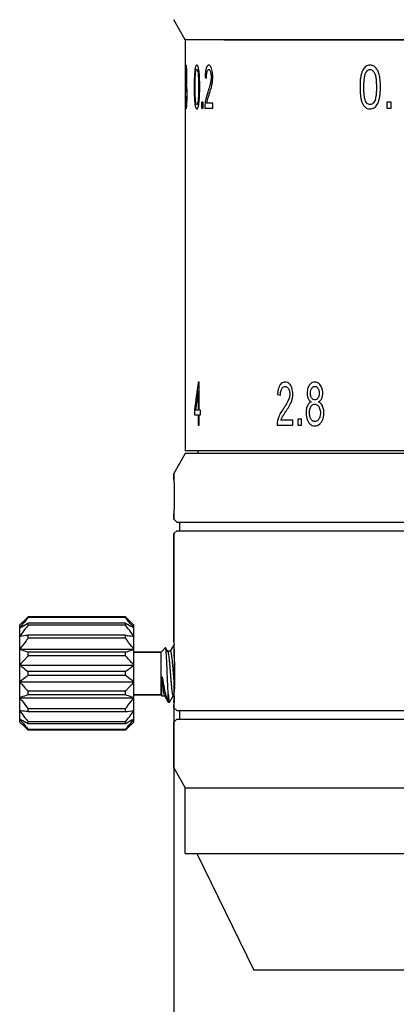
# Model space of a CAD drawing. Header units: millimetres. Extents: x 399 to 540, y 45 to 163.
# Tile 2 of 6: x 399 to 412, y 71 to 105. Entities that reach past the tile are written whole.
import ezdxf

# ---------------------------------------------------------------- set-up
doc = ezdxf.new("R2010")
doc.units = ezdxf.units.MM
doc.header["$LTSCALE"] = 16.335
doc.header["$PDMODE"] = 3
doc.header["$PDSIZE"] = 8
doc.layers.get('0').update_dxf_attribs({"linetype": 'CONTINUOUS'})
doc.layers.get('Defpoints').update_dxf_attribs({"linetype": 'CONTINUOUS'})
doc.layers.add('标注', color=7, linetype='CONTINUOUS', lineweight=9)
doc.styles.add('HZ', font='times.ttf', dxfattribs={"width": 0.7})
doc.dimstyles.get("Standard").update_dxf_attribs({"dimtxt": 3.5, "dimasz": 3.5, "dimexe": 1.5, "dimexo": 0.0625, "dimgap": 0.5, "dimtad": 1, "dimdsep": 46, "dimtxsty": 'HZ', "dimblk": 'OPEN30', "dimcen": 0.09, "dimadec": 0, "dimazin": 0, "dimtp": 0.01, "dimtm": 0.01, "dimtfac": 1, "dimtmove": 0, "dimatfit": 3, "dimldrblk": 'OPEN30', "dimfxl": 1, "dimtolj": 1, "dimarcsym": 0})

# ---------------------------------------------------------------- blocks, each defined once
blk = doc.blocks.new('_Open30')
at = {"color": 0, "linetype": 'ByBlock', "lineweight": -2}
for p, q in [((-1, 0.2679), (0, 0)), ((0, 0), (-1, -0.2679)), ((0, 0), (-1, 0))]:
    blk.add_line(p, q, dxfattribs=at)
blk = doc.blocks.new('*D4')
at = {"layer": 'Defpoints', "color": 0, "transparency": 16777216}
for p in [(403.973, 82.408), (445.473, 79.663), (403.973, 46.049)]:
    blk.add_point(p, dxfattribs=at)
at = {"layer": '标注', "color": 0, "lineweight": -2, "transparency": 16777216}
for p, q in [((403.973, 82.346), (403.973, 44.549)), ((445.473, 79.601), (445.473, 44.549)), ((441.973, 46.049), (407.473, 46.049))]:
    blk.add_line(p, q, dxfattribs=at)
at = {"layer": '标注', "color": 0, "lineweight": -2, "transparency": 16777216, "xscale": 3.5, "yscale": 3.5, "zscale": 3.5, "rotation": 180}
blk.add_blockref('_Open30', (403.973, 46.049), dxfattribs=at)
at = {"layer": '标注', "color": 0, "lineweight": -2, "transparency": 16777216, "xscale": 3.5, "yscale": 3.5, "zscale": 3.5}
blk.add_blockref('_Open30', (445.473, 46.049), dxfattribs=at)
at = {"layer": '标注', "color": 0, "transparency": 16777216, "insert": (424.679, 48.375), "char_height": 3.5, "attachment_point": 5, "style": 'HZ'}
blk.add_mtext('\\A1;%%C41.5', dxfattribs=at)

msp = doc.modelspace()

# ---------------------------------------------------------------- linework, layer by layer
at = {"color": 0, "linetype": 'Continuous'}
for p, q in [((404.373, 104.363), (403.973, 105.063)), ((404.373, 104.363), (404.373, 89.963)), ((445.073, 104.363), (404.373, 104.363)), ((405.723, 104.363), (443.723, 104.363)), ((404.373, 102.173), (404.373, 101.963)), ((404.376, 102.173), (404.373, 102.173)), ((404.376, 101.963), (404.376, 102.173)), ((404.943, 102.173), (404.943, 101.963)), ((404.994, 102.173), (404.943, 102.173)), ((404.994, 101.963), (404.994, 102.173)), ((405.334, 102.14), (405.123, 102.14)), ((405.334, 101.963), (405.334, 102.14)), ((411.424, 102.173), (411.424, 101.963)), ((411.583, 102.173), (411.424, 102.173)), ((411.583, 101.963), (411.583, 102.173)), ((404.373, 101.963), (404.376, 101.963)), ((404.943, 101.963), (404.994, 101.963)), ((405.055, 101.963), (405.334, 101.963)), ((411.424, 101.963), (411.583, 101.963)), ((404.858, 92.363), (404.826, 92.363)), ((404.858, 91.391), (404.858, 92.363)), ((404.819, 92.068), (404.819, 91.391)), ((404.694, 91.391), (404.694, 91.222)), ((404.819, 91.391), (404.727, 91.391)), ((404.903, 91.391), (404.858, 91.391)), ((404.903, 91.222), (404.903, 91.391)), ((404.694, 91.222), (404.819, 91.222)), ((404.819, 91.222), (404.819, 90.863)), ((404.858, 90.863), (404.858, 91.222)), ((404.858, 91.222), (404.903, 91.222)), ((408.315, 91.073), (408.315, 90.863)), ((408.44, 91.073), (408.315, 91.073)), ((408.44, 90.863), (408.44, 91.073)), ((404.819, 90.863), (404.858, 90.863)), ((407.584, 90.863), (408.139, 90.863)), ((408.139, 91.04), (407.723, 91.04)), ((408.139, 90.863), (408.139, 91.04)), ((408.315, 90.863), (408.44, 90.863)), ((404.373, 89.863), (403.973, 89.163)), ((445.073, 89.963), (404.373, 89.963)), ((445.073, 89.863), (404.373, 89.863)), ((404.823, 89.863), (404.823, 89.963)), ((403.973, 88.963), (403.973, 89.163)), ((403.973, 89.163), (403.973, 88.963)), ((403.977, 88.763), (403.977, 87.963)), ((403.973, 87.563), (403.973, 87.763)), ((403.973, 87.763), (403.973, 87.563)), ((403.974, 87.764), (403.974, 87.763)), ((403.973, 87.563), (404.073, 87.463)), ((404.073, 87.463), (445.373, 87.463)), ((404.173, 87.463), (404.173, 87.163)), ((404.073, 87.163), (403.973, 87.063)), ((403.973, 83.263), (403.973, 87.063)), ((403.973, 87.063), (403.973, 83.263)), ((404.073, 87.163), (445.373, 87.163)), ((398.573, 80.463), (398.573, 83.863)), ((398.873, 84.12), (398.873, 84.144)), ((402.273, 84.144), (398.873, 84.144)), ((402.273, 84.12), (398.873, 84.12)), ((398.873, 83.86), (398.873, 83.928)), ((402.273, 83.928), (398.873, 83.928)), ((402.273, 83.86), (398.873, 83.86)), ((402.273, 84.12), (402.273, 84.144)), ((402.273, 83.86), (402.273, 83.928)), ((402.573, 80.463), (402.573, 83.863)), ((398.873, 83.396), (398.873, 83.5)), ((402.273, 83.5), (398.873, 83.5)), ((402.273, 83.396), (402.273, 83.5)), ((402.273, 83.396), (398.873, 83.396)), ((403.966, 83.157), (403.921, 83.081)), ((403.966, 83.157), (403.973, 83.163)), ((403.973, 83.263), (403.978, 83.172)), ((403.978, 83.172), (403.978, 83.166)), ((398.573, 83.013), (402.573, 83.013)), ((398.873, 82.783), (398.873, 82.911)), ((402.273, 82.911), (398.873, 82.911)), ((402.273, 82.783), (398.873, 82.783)), ((402.273, 82.783), (402.273, 82.911)), ((403.523, 82.913), (402.573, 82.913)), ((402.573, 82.913), (403.523, 82.913)), ((403.523, 82.913), (403.678, 83.068)), ((403.523, 81.413), (403.523, 82.913)), ((403.683, 83.066), (403.678, 83.068)), ((403.757, 82.939), (403.683, 83.066)), ((403.848, 82.947), (403.752, 82.947)), ((403.921, 83.081), (403.843, 82.947)), ((398.573, 82.459), (402.573, 82.459)), ((398.873, 82.095), (398.873, 82.231)), ((402.273, 82.231), (398.873, 82.231)), ((402.273, 82.095), (398.873, 82.095)), ((402.273, 82.095), (402.273, 82.231)), ((398.573, 81.868), (402.573, 81.868)), ((403.556, 81.38), (403.556, 82.059)), ((398.873, 81.416), (398.873, 81.543)), ((402.273, 81.543), (398.873, 81.543)), ((402.273, 81.416), (398.873, 81.416)), ((402.273, 81.416), (402.273, 81.543)), ((403.523, 81.413), (402.573, 81.413)), ((402.573, 81.413), (403.523, 81.413)), ((403.523, 81.413), (403.556, 81.38)), ((403.773, 81.163), (403.773, 81.456)), ((398.573, 81.313), (402.573, 81.313)), ((403.556, 81.38), (403.643, 81.38)), ((403.639, 81.387), (403.756, 81.186)), ((403.756, 81.186), (403.773, 81.163)), ((403.773, 81.163), (403.823, 81.163)), ((403.823, 81.163), (403.83, 81.169)), ((403.83, 81.169), (403.952, 81.38)), ((403.948, 81.38), (403.988, 81.38)), ((403.98, 81.206), (403.973, 81.063)), ((403.973, 80.963), (403.973, 81.063)), ((403.973, 81.063), (403.973, 80.963)), ((403.988, 81.384), (403.987, 81.377)), ((398.873, 80.826), (398.873, 80.93)), ((402.273, 80.93), (398.873, 80.93)), ((402.273, 80.826), (398.873, 80.826)), ((402.273, 80.826), (402.273, 80.93)), ((403.973, 80.963), (404.073, 80.863)), ((404.073, 80.863), (445.373, 80.863)), ((404.173, 80.863), (404.173, 80.563)), ((398.873, 80.398), (398.873, 80.466)), ((402.273, 80.466), (398.873, 80.466)), ((402.273, 80.398), (398.873, 80.398)), ((402.273, 80.398), (402.273, 80.466)), ((404.073, 80.563), (403.973, 80.463)), ((403.973, 78.863), (403.973, 80.463)), ((403.973, 80.463), (403.973, 78.863)), ((404.073, 80.563), (445.373, 80.563)), ((398.873, 80.183), (398.873, 80.207)), ((402.273, 80.207), (398.873, 80.207)), ((402.273, 80.183), (398.873, 80.183)), ((402.273, 80.183), (402.273, 80.207)), ((403.973, 78.863), (404.373, 78.163)), ((404.373, 75.863), (404.373, 78.163)), ((404.373, 78.163), (445.073, 78.163)), ((404.373, 75.863), (445.073, 75.863)), ((404.773, 75.863), (406.773, 71.776)), ((442.673, 71.776), (406.773, 71.776))]:
    msp.add_line(p, q, dxfattribs=at)
for centre, radius, start, end in [((400.082, 103.084), 4.348, 359.9402, 2.4873), ((406.711, 101.931), 1.658, 167.4708, 174.4463), ((402.311, 80.123), 5.288, 133.6096, 134.987), ((398.691, 79.976), 5.493, 45.0388, 46.3646), ((401.059, 63.195), 20.422, 96.145, 96.9922), ((383.968, 82.17), 20.035, 2.7159, 2.8495), ((383.848, 82.163), 20.155, 357.7836, 2.7184), ((383.866, 82.162), 20.136, 357.2789, 357.7657), ((400.087, 101.131), 20.422, 276.145, 276.9922), ((402.454, 84.35), 5.493, 225.0388, 226.3646), ((398.835, 84.203), 5.288, 313.6096, 314.987)]:
    msp.add_arc(centre, radius, start, end, dxfattribs=at)
for centre, major_axis, ratio, start_param, end_param in [((424.723, 103.181), (20.35, -0.013), 0.177776, -3.110119, -3.101064), ((424.723, 95.47), (-0.072, -160.765), 0.126581, -1.61657, -1.615564), ((424.723, 103.097), (20.35, -0.486), 0.099892, -2.87777, -2.868463), ((424.723, 102.286), (20.35, 0.01), 0.133332, -3.181165, -3.17211), ((424.723, 92.101), (-7.45, -28.47), 0.66518, -1.407531, -1.373891), ((424.723, 91.851), (-7.299, -28.911), 0.657057, -1.413816, -1.390736), ((424.723, 91.816), (20.35, -1.237), 0.082784, -2.565431, -2.556117)]:
    msp.add_ellipse(centre, major_axis=major_axis, ratio=ratio, start_param=start_param, end_param=end_param, dxfattribs=at)
for points in [[(404.402, 103.469), (404.4, 103.469), (404.396, 103.461), (404.392, 103.427), (404.389, 103.389), (404.388, 103.367)], [(404.415, 103.416), (404.414, 103.428), (404.411, 103.448), (404.406, 103.465), (404.403, 103.469), (404.402, 103.469)], [(404.775, 103.469), (404.767, 103.469), (404.754, 103.463), (404.736, 103.433), (404.727, 103.4), (404.722, 103.381)], [(404.817, 103.42), (404.813, 103.431), (404.805, 103.449), (404.79, 103.466), (404.78, 103.469), (404.775, 103.469)], [(405.196, 103.469), (405.183, 103.469), (405.158, 103.461), (405.127, 103.423), (405.11, 103.382), (405.103, 103.358)], [(405.295, 103.35), (405.287, 103.376), (405.269, 103.42), (405.235, 103.461), (405.209, 103.469), (405.196, 103.469)], [(410.844, 103.469), (410.817, 103.469), (410.766, 103.463), (410.7, 103.433), (410.663, 103.4), (410.646, 103.381)], [(410.999, 103.42), (410.985, 103.431), (410.953, 103.449), (410.901, 103.466), (410.863, 103.469), (410.844, 103.469)], [(404.388, 103.367), (404.387, 103.345), (404.385, 103.295), (404.384, 103.199), (404.383, 103.122), (404.383, 103.081)], [(404.389, 103.048), (404.389, 103.062), (404.39, 103.09), (404.39, 103.128), (404.391, 103.164), (404.391, 103.197), (404.392, 103.226), (404.393, 103.243), (404.393, 103.251)], [(404.393, 103.251), (404.394, 103.265), (404.396, 103.29), (404.398, 103.313), (404.401, 103.318), (404.402, 103.318)], [(404.402, 103.318), (404.403, 103.318), (404.406, 103.313), (404.409, 103.29), (404.411, 103.266), (404.412, 103.251)], [(404.412, 103.251), (404.413, 103.236), (404.415, 103.204), (404.417, 103.148), (404.417, 103.106), (404.417, 103.084)], [(404.426, 103.273), (404.425, 103.293), (404.423, 103.331), (404.42, 103.378), (404.417, 103.404), (404.415, 103.416)], [(404.693, 103.131), (404.691, 103.09), (404.687, 103.002), (404.684, 102.859), (404.683, 102.756), (404.683, 102.703)], [(404.722, 103.381), (404.718, 103.362), (404.71, 103.318), (404.7, 103.233), (404.695, 103.167), (404.693, 103.131)], [(404.717, 102.703), (404.717, 102.755), (404.718, 102.855), (404.72, 102.99), (404.726, 103.111), (404.731, 103.18), (404.735, 103.209)], [(404.735, 103.209), (404.738, 103.233), (404.745, 103.273), (404.758, 103.309), (404.769, 103.317), (404.774, 103.317)], [(404.774, 103.317), (404.78, 103.317), (404.791, 103.308), (404.805, 103.267), (404.814, 103.222), (404.818, 103.195)], [(404.849, 103.28), (404.846, 103.3), (404.84, 103.338), (404.83, 103.384), (404.822, 103.409), (404.817, 103.42)], [(404.818, 103.195), (404.82, 103.178), (404.824, 103.142), (404.828, 103.083), (404.831, 103.023), (404.833, 102.963), (404.834, 102.903), (404.835, 102.841), (404.836, 102.776), (404.836, 102.728), (404.836, 102.703)], [(404.87, 103.057), (404.868, 103.085), (404.864, 103.139), (404.858, 103.214), (404.852, 103.259), (404.849, 103.28)], [(405.103, 103.358), (405.095, 103.334), (405.082, 103.277), (405.069, 103.168), (405.065, 103.082), (405.064, 103.036)], [(405.114, 103.016), (405.114, 103.047), (405.116, 103.104), (405.123, 103.179), (405.131, 103.219), (405.136, 103.237)], [(405.136, 103.237), (405.141, 103.255), (405.151, 103.285), (405.171, 103.311), (405.186, 103.317), (405.195, 103.317)], [(405.195, 103.317), (405.203, 103.317), (405.218, 103.311), (405.237, 103.286), (405.248, 103.258), (405.253, 103.241)], [(405.253, 103.241), (405.258, 103.224), (405.267, 103.188), (405.274, 103.127), (405.276, 103.081), (405.276, 103.057)], [(405.333, 103.053), (405.333, 103.093), (405.33, 103.168), (405.317, 103.265), (405.303, 103.323), (405.295, 103.35)], [(410.528, 103.131), (410.518, 103.09), (410.503, 103.002), (410.492, 102.859), (410.49, 102.756), (410.49, 102.703)], [(410.646, 103.381), (410.629, 103.362), (410.597, 103.318), (410.557, 103.233), (410.537, 103.167), (410.528, 103.131)], [(410.626, 102.703), (410.626, 102.755), (410.628, 102.855), (410.638, 102.99), (410.658, 103.111), (410.68, 103.18), (410.695, 103.209)], [(410.695, 103.209), (410.707, 103.233), (410.734, 103.273), (410.783, 103.309), (410.821, 103.317), (410.842, 103.317)], [(410.842, 103.317), (410.863, 103.317), (410.903, 103.308), (410.955, 103.267), (410.986, 103.222), (411, 103.195)], [(411.11, 103.28), (411.101, 103.3), (411.079, 103.338), (411.043, 103.384), (411.014, 103.409), (410.999, 103.42)], [(411, 103.195), (411.009, 103.178), (411.022, 103.142), (411.037, 103.083), (411.047, 103.023), (411.054, 102.963), (411.059, 102.903), (411.062, 102.841), (411.064, 102.776), (411.064, 102.728), (411.064, 102.703)], [(411.18, 103.057), (411.175, 103.085), (411.162, 103.139), (411.139, 103.214), (411.121, 103.259), (411.11, 103.28)], [(404.399, 102.833), (404.399, 102.833), (404.398, 102.833), (404.398, 102.834), (404.398, 102.835), (404.398, 102.835)], [(404.411, 102.895), (404.41, 102.881), (404.407, 102.858), (404.403, 102.838), (404.4, 102.833), (404.399, 102.833)], [(404.417, 103.084), (404.417, 103.055), (404.416, 103.003), (404.414, 102.94), (404.412, 102.908), (404.411, 102.895)], [(404.416, 102.776), (404.417, 102.786), (404.42, 102.81), (404.424, 102.853), (404.426, 102.885), (404.426, 102.903)], [(404.43, 102.648), (404.429, 102.669), (404.426, 102.706), (404.421, 102.749), (404.418, 102.769), (404.416, 102.776)], [(404.426, 102.903), (404.427, 102.921), (404.429, 102.958), (404.43, 103.015), (404.43, 103.058), (404.43, 103.08)], [(404.877, 102.703), (404.877, 102.746), (404.877, 102.83), (404.874, 102.948), (404.872, 103.022), (404.87, 103.057)], [(405.276, 103.057), (405.276, 103.033), (405.274, 102.985), (405.265, 102.909), (405.256, 102.86), (405.251, 102.835)], [(405.285, 102.693), (405.29, 102.712), (405.3, 102.752), (405.313, 102.814), (405.319, 102.855), (405.322, 102.876)], [(405.322, 102.876), (405.324, 102.896), (405.329, 102.935), (405.332, 102.994), (405.333, 103.033), (405.333, 103.053)], [(411.205, 102.703), (411.205, 102.746), (411.204, 102.83), (411.197, 102.948), (411.187, 103.022), (411.18, 103.057)], [(404.397, 102.673), (404.397, 102.677), (404.399, 102.684), (404.401, 102.692), (404.402, 102.694), (404.403, 102.694)], [(404.403, 102.694), (404.405, 102.694), (404.408, 102.687), (404.412, 102.66), (404.415, 102.629), (404.416, 102.611)], [(404.416, 102.611), (404.417, 102.593), (404.419, 102.552), (404.421, 102.484), (404.421, 102.431), (404.421, 102.402)], [(404.436, 102.406), (404.436, 102.439), (404.435, 102.5), (404.434, 102.581), (404.431, 102.627), (404.43, 102.648)], [(404.683, 102.703), (404.683, 102.64), (404.684, 102.519), (404.689, 102.354), (404.697, 102.207), (404.705, 102.128), (404.71, 102.093)], [(404.733, 102.211), (404.731, 102.228), (404.728, 102.264), (404.724, 102.323), (404.722, 102.383), (404.72, 102.443), (404.719, 102.503), (404.718, 102.565), (404.717, 102.631), (404.717, 102.678), (404.717, 102.703)], [(404.836, 102.703), (404.836, 102.662), (404.836, 102.584), (404.834, 102.475), (404.831, 102.376), (404.826, 102.286), (404.821, 102.234), (404.818, 102.212)], [(404.865, 102.277), (404.868, 102.318), (404.873, 102.405), (404.876, 102.548), (404.877, 102.65), (404.877, 102.703)], [(405.157, 102.518), (405.149, 102.493), (405.133, 102.443), (405.111, 102.368), (405.098, 102.317), (405.092, 102.291)], [(405.203, 102.429), (405.213, 102.459), (405.233, 102.519), (405.26, 102.606), (405.277, 102.663), (405.285, 102.693)], [(410.49, 102.703), (410.49, 102.64), (410.493, 102.519), (410.51, 102.354), (410.543, 102.207), (410.576, 102.128), (410.596, 102.093)], [(410.688, 102.211), (410.679, 102.228), (410.666, 102.264), (410.652, 102.323), (410.642, 102.383), (410.636, 102.443), (410.631, 102.503), (410.628, 102.565), (410.626, 102.631), (410.626, 102.678), (410.626, 102.703)], [(411.064, 102.703), (411.064, 102.662), (411.063, 102.584), (411.057, 102.475), (411.047, 102.376), (411.029, 102.286), (411.012, 102.234), (411, 102.212)], [(411.165, 102.277), (411.175, 102.318), (411.19, 102.405), (411.203, 102.548), (411.205, 102.65), (411.205, 102.703)], [(404.382, 102.359), (404.382, 102.316), (404.383, 102.237), (404.384, 102.137), (404.386, 102.08), (404.387, 102.054)], [(404.393, 102.158), (404.392, 102.174), (404.391, 102.214), (404.39, 102.293), (404.389, 102.352), (404.389, 102.384)], [(404.402, 102.089), (404.401, 102.089), (404.399, 102.094), (404.396, 102.117), (404.394, 102.142), (404.393, 102.158)], [(404.415, 102.179), (404.414, 102.159), (404.411, 102.126), (404.407, 102.096), (404.404, 102.089), (404.402, 102.089)], [(404.421, 102.402), (404.421, 102.372), (404.421, 102.316), (404.419, 102.243), (404.417, 102.199), (404.415, 102.179)], [(404.425, 102.073), (404.427, 102.104), (404.431, 102.169), (404.435, 102.279), (404.436, 102.362), (404.436, 102.406)], [(404.71, 102.093), (404.715, 102.059), (404.726, 102.001), (404.747, 101.95), (404.765, 101.938), (404.775, 101.938)], [(404.775, 102.089), (404.769, 102.089), (404.758, 102.098), (404.745, 102.139), (404.737, 102.184), (404.733, 102.211)], [(404.818, 102.212), (404.814, 102.185), (404.805, 102.14), (404.791, 102.099), (404.78, 102.089), (404.775, 102.089)], [(404.83, 102.026), (404.835, 102.045), (404.844, 102.09), (404.856, 102.174), (404.862, 102.241), (404.865, 102.277)], [(405.061, 102.092), (405.059, 102.077), (405.057, 102.049), (405.055, 102.006), (405.055, 101.978), (405.055, 101.963)], [(405.123, 102.14), (405.125, 102.152), (405.129, 102.174), (405.136, 102.208), (405.141, 102.229), (405.144, 102.24)], [(410.596, 102.093), (410.615, 102.059), (410.66, 102.001), (410.741, 101.95), (410.808, 101.938), (410.844, 101.938)], [(410.844, 102.089), (410.823, 102.089), (410.783, 102.098), (410.731, 102.139), (410.702, 102.184), (410.688, 102.211)], [(411, 102.212), (410.986, 102.185), (410.956, 102.14), (410.904, 102.099), (410.864, 102.089), (410.844, 102.089)], [(411.044, 102.026), (411.061, 102.045), (411.094, 102.09), (411.135, 102.174), (411.156, 102.241), (411.165, 102.277)], [(404.387, 102.054), (404.388, 102.028), (404.391, 101.985), (404.396, 101.946), (404.4, 101.937), (404.402, 101.937)], [(404.402, 101.937), (404.405, 101.937), (404.41, 101.947), (404.418, 101.993), (404.423, 102.043), (404.425, 102.073)], [(404.775, 101.938), (404.782, 101.938), (404.796, 101.944), (404.815, 101.974), (404.825, 102.006), (404.83, 102.026)], [(410.844, 101.938), (410.871, 101.938), (410.921, 101.944), (410.989, 101.974), (411.027, 102.006), (411.044, 102.026)], [(407.682, 92.258), (407.667, 92.234), (407.64, 92.177), (407.613, 92.068), (407.605, 91.982), (407.603, 91.936)], [(407.871, 92.369), (407.845, 92.369), (407.795, 92.361), (407.731, 92.323), (407.697, 92.282), (407.682, 92.258)], [(407.706, 91.916), (407.706, 91.947), (407.709, 92.004), (407.724, 92.079), (407.74, 92.119), (407.75, 92.137)], [(407.75, 92.137), (407.76, 92.155), (407.782, 92.185), (407.821, 92.211), (407.852, 92.217), (407.869, 92.217)], [(407.869, 92.217), (407.884, 92.217), (407.914, 92.211), (407.952, 92.186), (407.974, 92.158), (407.984, 92.141)], [(408.065, 92.25), (408.049, 92.276), (408.014, 92.32), (407.948, 92.361), (407.898, 92.369), (407.871, 92.369)], [(407.984, 92.141), (407.994, 92.124), (408.01, 92.088), (408.025, 92.027), (408.029, 91.981), (408.029, 91.957)], [(408.138, 91.953), (408.138, 91.993), (408.132, 92.068), (408.108, 92.165), (408.081, 92.223), (408.065, 92.25)], [(408.711, 92.258), (408.695, 92.233), (408.668, 92.179), (408.644, 92.089), (408.638, 92.019), (408.638, 91.983)], [(408.906, 92.369), (408.879, 92.369), (408.828, 92.361), (408.762, 92.323), (408.727, 92.282), (408.711, 92.258)], [(408.754, 91.989), (408.754, 92.01), (408.758, 92.05), (408.772, 92.104), (408.788, 92.136), (408.798, 92.151)], [(408.798, 92.151), (408.807, 92.166), (408.828, 92.191), (408.864, 92.213), (408.892, 92.218), (408.907, 92.218)], [(409.107, 92.255), (409.09, 92.28), (409.053, 92.322), (408.986, 92.361), (408.934, 92.369), (408.906, 92.369)], [(408.907, 92.218), (408.922, 92.218), (408.949, 92.213), (408.986, 92.19), (409.008, 92.164), (409.018, 92.148)], [(409.018, 92.148), (409.028, 92.133), (409.044, 92.1), (409.059, 92.044), (409.063, 92.001), (409.063, 91.979)], [(409.185, 91.978), (409.185, 92.014), (409.179, 92.083), (409.153, 92.175), (409.125, 92.229), (409.107, 92.255)], [(408.029, 91.957), (408.029, 91.933), (408.025, 91.885), (408.008, 91.809), (407.99, 91.76), (407.98, 91.735)], [(408.046, 91.593), (408.056, 91.612), (408.075, 91.652), (408.099, 91.714), (408.111, 91.755), (408.116, 91.776)], [(408.116, 91.776), (408.121, 91.796), (408.129, 91.835), (408.136, 91.893), (408.138, 91.933), (408.138, 91.953)], [(408.638, 91.983), (408.638, 91.958), (408.641, 91.912), (408.652, 91.849), (408.665, 91.813), (408.672, 91.796)], [(408.672, 91.796), (408.68, 91.779), (408.697, 91.747), (408.733, 91.706), (408.762, 91.686), (408.777, 91.677)], [(408.797, 91.815), (408.788, 91.83), (408.772, 91.862), (408.758, 91.92), (408.754, 91.965), (408.754, 91.989)], [(408.909, 91.747), (408.893, 91.747), (408.864, 91.752), (408.827, 91.775), (408.806, 91.8), (408.797, 91.815)], [(409.019, 91.814), (409.01, 91.799), (408.989, 91.774), (408.952, 91.752), (408.924, 91.747), (408.909, 91.747)], [(409.063, 91.979), (409.063, 91.957), (409.059, 91.916), (409.045, 91.862), (409.029, 91.829), (409.019, 91.814)], [(409.042, 91.677), (409.058, 91.686), (409.086, 91.707), (409.123, 91.747), (409.141, 91.779), (409.149, 91.795)], [(409.149, 91.795), (409.157, 91.812), (409.17, 91.847), (409.182, 91.908), (409.185, 91.954), (409.185, 91.978)], [(407.794, 91.418), (407.777, 91.393), (407.744, 91.343), (407.699, 91.268), (407.673, 91.217), (407.661, 91.191)], [(407.885, 91.329), (407.905, 91.359), (407.944, 91.419), (407.998, 91.506), (408.031, 91.563), (408.046, 91.593)], [(408.647, 91.542), (408.637, 91.52), (408.62, 91.474), (408.605, 91.391), (408.601, 91.33), (408.601, 91.297)], [(408.777, 91.677), (408.758, 91.668), (408.723, 91.647), (408.679, 91.602), (408.656, 91.563), (408.647, 91.542)], [(408.718, 91.296), (408.718, 91.325), (408.722, 91.38), (408.739, 91.451), (408.759, 91.492), (408.77, 91.511)], [(408.77, 91.511), (408.782, 91.53), (408.808, 91.562), (408.853, 91.59), (408.887, 91.597), (408.905, 91.597)], [(408.905, 91.597), (408.924, 91.597), (408.959, 91.59), (409.005, 91.561), (409.033, 91.529), (409.046, 91.51)], [(409.177, 91.531), (409.167, 91.553), (409.144, 91.593), (409.098, 91.642), (409.062, 91.666), (409.042, 91.677)], [(409.046, 91.51), (409.058, 91.49), (409.079, 91.448), (409.098, 91.376), (409.103, 91.32), (409.103, 91.29)], [(409.224, 91.292), (409.224, 91.323), (409.221, 91.383), (409.205, 91.462), (409.187, 91.509), (409.177, 91.531)], [(407.661, 91.191), (407.651, 91.169), (407.633, 91.126), (407.611, 91.059), (407.599, 91.014), (407.595, 90.992)], [(407.723, 91.04), (407.727, 91.052), (407.735, 91.074), (407.75, 91.108), (407.76, 91.129), (407.766, 91.14)], [(408.601, 91.297), (408.601, 91.253), (408.608, 91.17), (408.635, 91.062), (408.666, 90.998), (408.685, 90.968)], [(408.741, 91.144), (408.735, 91.16), (408.727, 91.194), (408.719, 91.244), (408.718, 91.279), (408.718, 91.296)], [(408.81, 91.029), (408.799, 91.038), (408.78, 91.059), (408.758, 91.097), (408.746, 91.127), (408.741, 91.144)], [(409.048, 91.074), (409.036, 91.055), (409.009, 91.024), (408.964, 90.996), (408.928, 90.989), (408.909, 90.989)], [(409.103, 91.29), (409.103, 91.26), (409.099, 91.205), (409.08, 91.134), (409.06, 91.093), (409.048, 91.074)], [(409.136, 90.969), (409.156, 90.998), (409.189, 91.062), (409.218, 91.168), (409.224, 91.249), (409.224, 91.292)], [(407.595, 90.992), (407.592, 90.977), (407.587, 90.949), (407.584, 90.906), (407.583, 90.878), (407.584, 90.863)], [(408.685, 90.968), (408.703, 90.94), (408.744, 90.892), (408.818, 90.848), (408.876, 90.838), (408.908, 90.838)], [(408.909, 90.989), (408.897, 90.989), (408.874, 90.992), (408.841, 91.005), (408.82, 91.02), (408.81, 91.029)], [(408.908, 90.838), (408.94, 90.838), (408.999, 90.848), (409.075, 90.892), (409.117, 90.94), (409.136, 90.969)], [(398.873, 83.86), (398.769, 83.731), (398.668, 83.6), (398.573, 83.466)], [(402.573, 83.466), (402.477, 83.6), (402.376, 83.731), (402.273, 83.86)], [(403.973, 81.163), (403.973, 81.163), (403.974, 81.186), (403.979, 81.287), (403.985, 81.448), (403.991, 81.658), (403.996, 81.902), (403.997, 82.163), (403.996, 82.425), (403.991, 82.669), (403.985, 82.879), (403.979, 83.039), (403.974, 83.14), (403.973, 83.163), (403.973, 83.163)], [(398.573, 80.861), (398.668, 80.726), (398.769, 80.595), (398.873, 80.466)], [(402.273, 80.466), (402.376, 80.595), (402.477, 80.726), (402.573, 80.861)]]:
    msp.add_open_spline(points, degree=3, dxfattribs=at)
for points, knots in [([(405.251, 102.835), (405.247, 102.817), (405.239, 102.783), (405.224, 102.729), (405.209, 102.677), (405.187, 102.608), (405.17, 102.554), (405.157, 102.518)], [0, 0, 0, 0, 0.166667, 0.333333, 0.5, 0.666667, 1, 1, 1, 1]), ([(405.144, 102.24), (405.145, 102.245), (405.147, 102.254), (405.152, 102.269), (405.156, 102.284), (405.163, 102.306), (405.171, 102.331), (405.184, 102.373), (405.195, 102.406), (405.203, 102.429)], [0, 0, 0, 0, 0.083333, 0.166667, 0.25, 0.333333, 0.5, 0.666667, 1, 1, 1, 1]), ([(407.98, 91.735), (407.972, 91.717), (407.956, 91.683), (407.927, 91.629), (407.897, 91.577), (407.854, 91.508), (407.818, 91.454), (407.794, 91.418)], [0, 0, 0, 0, 0.166667, 0.333333, 0.5, 0.666667, 1, 1, 1, 1]), ([(407.766, 91.14), (407.769, 91.145), (407.773, 91.154), (407.782, 91.169), (407.792, 91.184), (407.805, 91.206), (407.821, 91.231), (407.848, 91.273), (407.87, 91.306), (407.885, 91.329)], [0, 0, 0, 0, 0.083333, 0.166667, 0.25, 0.333333, 0.5, 0.666667, 1, 1, 1, 1]), ([(403.974, 88.963), (403.974, 88.963), (403.974, 88.961), (403.974, 88.959), (403.974, 88.954), (403.975, 88.944), (403.975, 88.927), (403.976, 88.903), (403.976, 88.873), (403.977, 88.826), (403.977, 88.789), (403.977, 88.763)], [0, 0, 0, 0, 0.004946, 0.019403, 0.043238, 0.076278, 0.16877, 0.293035, 0.444478, 0.617401, 1, 1, 1, 1]), ([(403.977, 87.963), (403.977, 87.939), (403.976, 87.894), (403.976, 87.833), (403.975, 87.791), (403.975, 87.77), (403.974, 87.764)], [0, 0, 0, 0, 0.366836, 0.68287, 0.904111, 1, 1, 1, 1]), ([(398.873, 84.12), (398.847, 84.091), (398.744, 83.973), (398.645, 83.853), (398.573, 83.761)], [0, 0, 0, 0, 0.250519, 1, 1, 1, 1]), ([(398.573, 83.761), (398.597, 83.775), (398.696, 83.833), (398.796, 83.888), (398.873, 83.928)], [0, 0, 0, 0, 0.245244, 1, 1, 1, 1]), ([(398.664, 83.952), (398.681, 83.968), (398.75, 84.033), (398.82, 84.097), (398.873, 84.144)], [0, 0, 0, 0, 0.248768, 1, 1, 1, 1]), ([(402.273, 84.144), (402.291, 84.128), (402.361, 84.065), (402.431, 84.001), (402.482, 83.952)], [0, 0, 0, 0, 0.251161, 1, 1, 1, 1]), ([(402.573, 83.761), (402.549, 83.791), (402.452, 83.913), (402.35, 84.032), (402.273, 84.12)], [0, 0, 0, 0, 0.249455, 1, 1, 1, 1]), ([(402.273, 83.928), (402.299, 83.915), (402.4, 83.861), (402.499, 83.805), (402.573, 83.761)], [0, 0, 0, 0, 0.254298, 1, 1, 1, 1]), ([(402.273, 83.5), (402.298, 83.497), (402.399, 83.486), (402.499, 83.475), (402.573, 83.466)], [0, 0, 0, 0, 0.256694, 1, 1, 1, 1]), ([(398.873, 83.396), (398.847, 83.365), (398.744, 83.239), (398.645, 83.111), (398.573, 83.013)], [0, 0, 0, 0, 0.25019, 1, 1, 1, 1]), ([(402.573, 83.013), (402.549, 83.046), (402.452, 83.176), (402.35, 83.302), (402.273, 83.396)], [0, 0, 0, 0, 0.249818, 1, 1, 1, 1]), ([(398.573, 83.013), (398.597, 83.004), (398.696, 82.969), (398.797, 82.935), (398.873, 82.911)], [0, 0, 0, 0, 0.243638, 1, 1, 1, 1]), ([(398.873, 82.783), (398.847, 82.757), (398.745, 82.651), (398.645, 82.542), (398.573, 82.459)], [0, 0, 0, 0, 0.251056, 1, 1, 1, 1]), ([(402.273, 82.911), (402.298, 82.919), (402.399, 82.952), (402.499, 82.986), (402.573, 83.013)], [0, 0, 0, 0, 0.255718, 1, 1, 1, 1]), ([(402.573, 82.459), (402.549, 82.486), (402.451, 82.597), (402.35, 82.704), (402.273, 82.783)], [0, 0, 0, 0, 0.248863, 1, 1, 1, 1]), ([(403.773, 81.456), (403.769, 81.529), (403.761, 81.685), (403.751, 81.93), (403.742, 82.146), (403.734, 82.322), (403.729, 82.449), (403.723, 82.57), (403.718, 82.683), (403.712, 82.784), (403.706, 82.872), (403.702, 82.937), (403.697, 82.98), (403.695, 83.006), (403.692, 83.028), (403.689, 83.045), (403.686, 83.057), (403.684, 83.064), (403.683, 83.066)], [0, 0, 0, 0, 0.135331, 0.290983, 0.455731, 0.537686, 0.617264, 0.692904, 0.763093, 0.826406, 0.881533, 0.92731, 0.946377, 0.962757, 0.97636, 0.987117, 0.994991, 1, 1, 1, 1]), ([(403.757, 82.939), (403.759, 82.935), (403.764, 82.924), (403.769, 82.903), (403.775, 82.876), (403.784, 82.828), (403.794, 82.754), (403.805, 82.651), (403.817, 82.53), (403.829, 82.396), (403.84, 82.254), (403.852, 82.109), (403.864, 81.966), (403.876, 81.83), (403.887, 81.705), (403.899, 81.597), (403.909, 81.518), (403.917, 81.466), (403.923, 81.436), (403.929, 81.413), (403.934, 81.397), (403.938, 81.388), (403.942, 81.383), (403.945, 81.38), (403.948, 81.38)], [0, 0, 0, 0, 0.009438, 0.022881, 0.040328, 0.061687, 0.115447, 0.182404, 0.260271, 0.346353, 0.437657, 0.531001, 0.623131, 0.710837, 0.791066, 0.861039, 0.918352, 0.941644, 0.961099, 0.976592, 0.988057, 0.99231, 0.99563, 1, 1, 1, 1]), ([(403.848, 82.947), (403.849, 82.947), (403.854, 82.944), (403.858, 82.938), (403.862, 82.927), (403.867, 82.913), (403.871, 82.895), (403.876, 82.872), (403.88, 82.847), (403.887, 82.805), (403.895, 82.745), (403.904, 82.664), (403.913, 82.573), (403.925, 82.436), (403.941, 82.254), (403.958, 82.033), (403.976, 81.824), (403.989, 81.69), (403.996, 81.628)], [0, 0, 0, 0, 0.003799, 0.009593, 0.018041, 0.029316, 0.043447, 0.060398, 0.080108, 0.102488, 0.154806, 0.21631, 0.28574, 0.361657, 0.526519, 0.697207, 0.859526, 1, 1, 1, 1]), ([(398.573, 82.459), (398.597, 82.439), (398.695, 82.361), (398.796, 82.286), (398.873, 82.231)], [0, 0, 0, 0, 0.246773, 1, 1, 1, 1]), ([(402.273, 82.231), (402.299, 82.25), (402.4, 82.323), (402.5, 82.399), (402.573, 82.459)], [0, 0, 0, 0, 0.252936, 1, 1, 1, 1]), ([(398.873, 82.095), (398.847, 82.077), (398.745, 82.003), (398.646, 81.927), (398.573, 81.868)], [0, 0, 0, 0, 0.252936, 1, 1, 1, 1]), ([(402.573, 81.868), (402.549, 81.888), (402.45, 81.966), (402.35, 82.04), (402.273, 82.095)], [0, 0, 0, 0, 0.246773, 1, 1, 1, 1]), ([(398.573, 81.868), (398.597, 81.84), (398.694, 81.73), (398.795, 81.623), (398.873, 81.543)], [0, 0, 0, 0, 0.248863, 1, 1, 1, 1]), ([(402.273, 81.543), (402.299, 81.57), (402.401, 81.676), (402.501, 81.785), (402.573, 81.868)], [0, 0, 0, 0, 0.251056, 1, 1, 1, 1]), ([(403.556, 82.059), (403.575, 81.962), (403.601, 81.819), (403.635, 81.635), (403.66, 81.511), (403.684, 81.403), (403.707, 81.313), (403.73, 81.242), (403.747, 81.202), (403.756, 81.186)], [0, 0, 0, 0, 0.33104, 0.485591, 0.6268, 0.751115, 0.855816, 0.93904, 1, 1, 1, 1]), ([(403.556, 82.059), (403.56, 82.018), (403.566, 81.937), (403.577, 81.82), (403.587, 81.712), (403.597, 81.616), (403.607, 81.534), (403.617, 81.469), (403.625, 81.425), (403.633, 81.4), (403.637, 81.391), (403.639, 81.387)], [0, 0, 0, 0, 0.183547, 0.358348, 0.519738, 0.663616, 0.786248, 0.884541, 0.956162, 0.981552, 1, 1, 1, 1]), ([(398.873, 81.416), (398.847, 81.408), (398.747, 81.375), (398.647, 81.34), (398.573, 81.313)], [0, 0, 0, 0, 0.255718, 1, 1, 1, 1]), ([(402.573, 81.313), (402.549, 81.322), (402.449, 81.358), (402.349, 81.391), (402.273, 81.416)], [0, 0, 0, 0, 0.243638, 1, 1, 1, 1]), ([(403.773, 81.456), (403.777, 81.415), (403.782, 81.356), (403.791, 81.284), (403.797, 81.242), (403.802, 81.213), (403.807, 81.194), (403.81, 81.183), (403.813, 81.175), (403.816, 81.168), (403.82, 81.163), (403.823, 81.163)], [0, 0, 0, 0, 0.416406, 0.585777, 0.727082, 0.839165, 0.884015, 0.921325, 0.95115, 0.973714, 1, 1, 1, 1]), ([(398.573, 81.313), (398.597, 81.281), (398.694, 81.151), (398.795, 81.024), (398.873, 80.93)], [0, 0, 0, 0, 0.249818, 1, 1, 1, 1]), ([(402.273, 80.93), (402.299, 80.962), (402.401, 81.087), (402.501, 81.215), (402.573, 81.313)], [0, 0, 0, 0, 0.25019, 1, 1, 1, 1]), ([(403.982, 81.38), (403.981, 81.349), (403.978, 81.273), (403.974, 81.186), (403.973, 81.163), (403.973, 81.163)], [0, 0, 0, 0, 0.218969, 0.609485, 1, 1, 1, 1]), ([(398.873, 80.826), (398.847, 80.829), (398.747, 80.84), (398.647, 80.852), (398.573, 80.861)], [0, 0, 0, 0, 0.256694, 1, 1, 1, 1]), ([(398.873, 80.398), (398.847, 80.412), (398.746, 80.466), (398.646, 80.522), (398.573, 80.566)], [0, 0, 0, 0, 0.254298, 1, 1, 1, 1]), ([(398.573, 80.566), (398.597, 80.535), (398.694, 80.413), (398.795, 80.294), (398.873, 80.207)], [0, 0, 0, 0, 0.249455, 1, 1, 1, 1]), ([(398.873, 80.183), (398.855, 80.199), (398.784, 80.262), (398.715, 80.326), (398.664, 80.375)], [0, 0, 0, 0, 0.251161, 1, 1, 1, 1]), ([(402.573, 80.566), (402.549, 80.551), (402.45, 80.494), (402.349, 80.439), (402.273, 80.398)], [0, 0, 0, 0, 0.245244, 1, 1, 1, 1]), ([(402.273, 80.207), (402.299, 80.236), (402.401, 80.353), (402.501, 80.474), (402.573, 80.566)], [0, 0, 0, 0, 0.250519, 1, 1, 1, 1]), ([(402.482, 80.375), (402.465, 80.358), (402.396, 80.293), (402.326, 80.23), (402.273, 80.183)], [0, 0, 0, 0, 0.248768, 1, 1, 1, 1])]:
    msp.add_open_spline(points, degree=3, knots=knots, dxfattribs=at)

# ---------------------------------------------------------------- dimensions: what is measured, and where the dimension line sits
at = {"layer": '标注', "color": 0}
dim = msp.add_linear_dim(base=(403.973, 46.049), p1=(445.473, 79.663), p2=(403.973, 82.408), text='%%C<>', dimstyle='STANDARD', override={"dimdec": 1}, dxfattribs=at)
dim.commit()
dim.dimension.update_dxf_attribs({"geometry": '*D4', "text_midpoint": (424.679, 46.049), "dimtype": 160})

doc.saveas('drawing.dxf')
